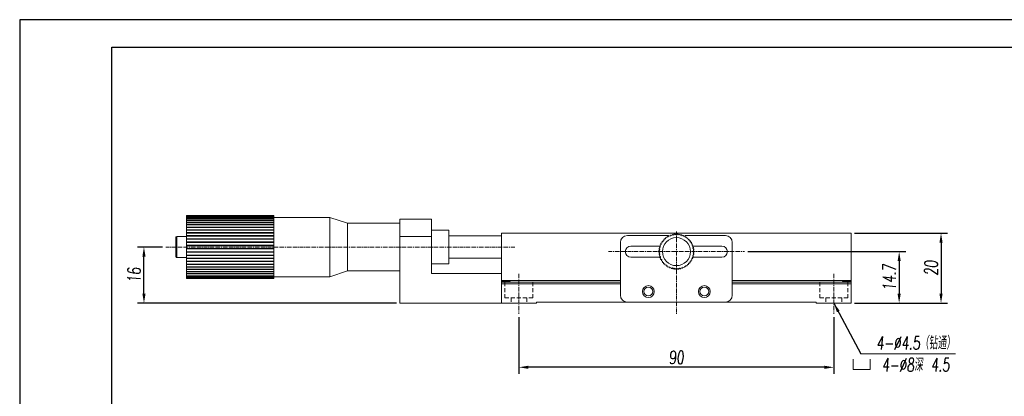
# Model space of a CAD drawing. Header units: millimetres. Extents: x 14895 to 15336, y 302 to 927.
# Tile 6 of 7: x 14895 to 15176, y 820 to 927. Entities that reach past the tile are written whole.
import ezdxf

# ---------------------------------------------------------------- set-up
doc = ezdxf.new("R2010")
doc.units = ezdxf.units.MM
doc.header["$LTSCALE"] = 0.3
doc.linetypes.add('CENTERX2', pattern=[20.32, 12.7, -2.54, 2.54, -2.54])
doc.linetypes.add('DASHED', pattern=[19.05, 12.7, -6.35])
for name, color, linetype, lineweight in [('中心线', 5, 'CENTERX2', 13), ('外框', 7, 'Continuous', 30), ('标注', 1, 'Continuous', 18), ('虚线', 6, 'DASHED', 13)]:
    doc.layers.add(name, color=color, linetype=linetype, lineweight=lineweight)
doc.styles.get("Standard").update_dxf_attribs({"font": 'txt.shx', "width": 0.67, "oblique": 5, "bigfont": 'gbcbig.shx'})
doc.dimstyles.new('1.5', dxfattribs={"dimscale": 1.5, "dimtxt": 2.5, "dimasz": 1.8, "dimexe": 1.25, "dimexo": 0.625, "dimtad": 1, "dimdsep": 46, "dimtxsty": 'Standard', "dimcen": 1.8, "dimadec": 0, "dimazin": 0, "dimtfac": 1, "dimtmove": 0, "dimatfit": 3, "dimfxl": 0, "dimarcsym": 0})

# ---------------------------------------------------------------- blocks, each defined once
blk = doc.blocks.new('Y')
at = {"lineweight": 30}
for points in [[(-3857.44, 2213.99), (-4154.44, 2213.99), (-4154.44, 2003.97)], [(-4136.76, 2009.27), (-4136.76, 2208.69), (-3862.74, 2208.69)]]:
    blk.add_lwpolyline(points, dxfattribs=at)
blk = doc.blocks.new('W')
blk.add_blockref('Y', (0, 0))
blk = doc.blocks.new('2')
at = {"layer": '标注', "ltscale": 0.3}
for p, q in [((-5.625, 6.75), (-5.625, 0)), ((5.625, 0), (5.625, 6.75)), ((-5.625, 0), (3.375, 0)), ((-5.625, 0), (5.625, 0))]:
    blk.add_line(p, q, dxfattribs=at)
blk = doc.blocks.new('*D184')
at = {"layer": 'Defpoints', "color": 0}
for p in [(15132.38, 866.19), (15132.38, 846.19), (15158.02, 846.19)]:
    blk.add_point(p, dxfattribs=at)
at = {"layer": '标注', "color": 0, "lineweight": -2}
for p, q in [((15133.32, 866.19), (15159.89, 866.19)), ((15158.02, 863.49), (15158.02, 848.89)), ((15133.32, 846.19), (15159.89, 846.19))]:
    blk.add_line(p, q, dxfattribs=at)
at = {"layer": '标注', "color": 0}
for points in [[(15157.57, 863.49), (15158.47, 863.49), (15158.02, 866.19)], [(15157.57, 848.89), (15158.47, 848.89), (15158.02, 846.19)]]:
    blk.add_solid(points, dxfattribs=at)
at = {"layer": '标注', "color": 0, "insert": (15155.2, 856.19), "char_height": 3.75, "attachment_point": 5, "rotation": 90}
blk.add_mtext('20', dxfattribs=at)
blk = doc.blocks.new('*D185')
at = {"layer": 'Defpoints', "color": 0}
for p in [(15101.87, 860.89), (15132.38, 846.19), (15146.05, 846.19)]:
    blk.add_point(p, dxfattribs=at)
at = {"layer": '标注', "color": 0, "lineweight": -2}
for p, q in [((15102.81, 860.89), (15147.93, 860.89)), ((15146.05, 858.19), (15146.05, 848.89)), ((15133.32, 846.19), (15147.93, 846.19))]:
    blk.add_line(p, q, dxfattribs=at)
at = {"layer": '标注', "color": 0}
for points in [[(15145.6, 858.19), (15146.5, 858.19), (15146.05, 860.89)], [(15145.6, 848.89), (15146.5, 848.89), (15146.05, 846.19)]]:
    blk.add_solid(points, dxfattribs=at)
at = {"layer": '标注', "color": 0, "insert": (15143.24, 853.54), "char_height": 3.75, "attachment_point": 5, "rotation": 90}
blk.add_mtext('14.7', dxfattribs=at)
blk = doc.blocks.new('*D186')
at = {"layer": 'Defpoints', "color": 0}
for p in [(14930.23, 862.19), (14936.44, 862.19), (15003.38, 846.19)]:
    blk.add_point(p, dxfattribs=at)
at = {"layer": '标注', "color": 0, "lineweight": -2}
for p, q in [((14935.5, 862.19), (14928.35, 862.19)), ((14930.23, 848.89), (14930.23, 859.49)), ((15002.44, 846.19), (14928.35, 846.19))]:
    blk.add_line(p, q, dxfattribs=at)
at = {"layer": '标注', "color": 0}
for points in [[(14929.78, 859.49), (14930.68, 859.49), (14930.23, 862.19)], [(14929.78, 848.89), (14930.68, 848.89), (14930.23, 846.19)]]:
    blk.add_solid(points, dxfattribs=at)
at = {"layer": '标注', "color": 0, "insert": (14927.41, 854.19), "char_height": 3.75, "attachment_point": 5, "rotation": 90}
blk.add_mtext('16', dxfattribs=at)
blk = doc.blocks.new('*D188')
at = {"layer": 'Defpoints', "color": 0}
for p in [(15037.38, 843.13), (15127.38, 843.13), (15037.38, 827.86)]:
    blk.add_point(p, dxfattribs=at)
at = {"layer": '标注', "color": 0, "lineweight": -2}
for p, q in [((15037.38, 842.2), (15037.38, 825.99)), ((15127.38, 842.2), (15127.38, 825.99)), ((15124.68, 827.86), (15040.08, 827.86))]:
    blk.add_line(p, q, dxfattribs=at)
at = {"layer": '标注', "color": 0}
for points in [[(15040.08, 828.31), (15040.08, 827.41), (15037.38, 827.86)], [(15124.68, 828.31), (15124.68, 827.41), (15127.38, 827.86)]]:
    blk.add_solid(points, dxfattribs=at)
at = {"layer": '标注', "color": 0, "insert": (15082.38, 830.68), "char_height": 3.75, "attachment_point": 5}
blk.add_mtext('90', dxfattribs=at)
blk = doc.blocks.new('GT')
at = {"color": 7, "linetype": 'Continuous', "lineweight": 15}
for p, q in [((889.82, 513.93), (889.82, 519.53)), ((892.82, 519.73), (890.02, 519.73)), ((890.02, 513.73), (892.82, 513.73))]:
    blk.add_line(p, q, dxfattribs=at)
at = {"color": 8, "linetype": 'Continuous', "lineweight": 15}
for p, q in [((890.02, 519.73), (890.02, 513.75)), ((890.02, 513.75), (890.02, 513.73))]:
    blk.add_line(p, q, dxfattribs=at)
at = {"color": 7, "linetype": 'Continuous', "lineweight": 15}
for centre, start, end in [((890.02, 519.53), 90, 180), ((890.02, 513.93), 180, 270)]:
    blk.add_arc(centre, 0.2, start, end, dxfattribs=at)

msp = doc.modelspace()

# ---------------------------------------------------------------- linework, layer by layer
at = {"color": 7, "linetype": 'Continuous', "lineweight": 15}
for p, q in [((14967.378, 871.18), (14942.378, 871.18)), ((14942.378, 871.18), (14942.378, 871.173)), ((14967.378, 871.173), (14942.378, 871.173)), ((14942.378, 871.173), (14942.378, 871.089)), ((14967.378, 871.089), (14942.378, 871.089)), ((14942.378, 871.089), (14942.378, 871.067)), ((14967.378, 871.067), (14942.378, 871.067)), ((14942.378, 871.067), (14942.378, 870.901)), ((14967.378, 870.901), (14942.378, 870.901)), ((14942.378, 870.901), (14942.378, 870.864)), ((14967.378, 870.864), (14942.378, 870.864)), ((14942.378, 870.864), (14942.378, 870.617)), ((14967.378, 870.617), (14942.378, 870.617)), ((14942.378, 870.617), (14942.378, 870.565)), ((14967.378, 870.565), (14942.378, 870.565)), ((14942.378, 870.565), (14942.378, 870.24)), ((14967.378, 870.24), (14942.378, 870.24)), ((14942.378, 870.24), (14942.378, 870.176)), ((14967.378, 870.176), (14942.378, 870.176)), ((14942.378, 870.176), (14942.378, 869.776)), ((14967.378, 869.776), (14942.378, 869.776)), ((14942.378, 869.776), (14942.378, 869.698)), ((14967.378, 869.698), (14942.378, 869.698)), ((14942.378, 869.698), (14942.378, 869.228)), ((14967.378, 871.18), (14967.378, 871.173)), ((14967.378, 871.089), (14967.378, 871.173)), ((14967.378, 871.089), (14967.378, 871.067)), ((14967.378, 870.901), (14967.378, 871.067)), ((14967.378, 870.901), (14967.378, 870.864)), ((14967.378, 870.617), (14967.378, 870.864)), ((14983.378, 870.689), (14967.378, 870.689)), ((14967.378, 870.617), (14967.378, 870.565)), ((14967.378, 870.24), (14967.378, 870.565)), ((14967.378, 870.24), (14967.378, 870.176)), ((14967.378, 869.776), (14967.378, 870.176)), ((14967.378, 869.776), (14967.378, 869.698)), ((14967.378, 869.228), (14967.378, 869.698)), ((14988.378, 868.989), (14983.378, 870.689)), ((14983.378, 870.689), (14983.378, 853.689)), ((15003.378, 870.189), (15012.378, 870.189)), ((15003.378, 865.189), (15003.378, 870.189)), ((15012.378, 870.189), (15012.378, 865.189)), ((14967.378, 869.228), (14942.378, 869.228)), ((14942.378, 869.228), (14942.378, 869.138)), ((14967.378, 869.138), (14942.378, 869.138)), ((14942.378, 869.138), (14942.378, 868.603)), ((14967.378, 868.603), (14942.378, 868.603)), ((14942.378, 868.603), (14942.378, 868.502)), ((14967.378, 868.502), (14942.378, 868.502)), ((14942.378, 868.502), (14942.378, 867.908)), ((14967.378, 867.908), (14942.378, 867.908)), ((14942.378, 867.908), (14942.378, 867.797)), ((14967.378, 867.797), (14942.378, 867.797)), ((14942.378, 867.797), (14942.378, 867.15)), ((14967.378, 867.15), (14942.378, 867.15)), ((14942.378, 867.15), (14942.378, 867.031)), ((14967.378, 867.031), (14942.378, 867.031)), ((14942.378, 867.031), (14942.378, 866.338)), ((14967.378, 869.228), (14967.378, 869.138)), ((14967.378, 868.603), (14967.378, 869.138)), ((14967.378, 868.603), (14967.378, 868.502)), ((14967.378, 867.908), (14967.378, 868.502)), ((14967.378, 867.908), (14967.378, 867.797)), ((14967.378, 867.15), (14967.378, 867.797)), ((14967.378, 867.15), (14967.378, 867.031)), ((14967.378, 866.338), (14967.378, 867.031)), ((15003.378, 868.989), (14988.378, 868.989)), ((14988.378, 868.989), (14988.378, 855.389)), ((15017.378, 866.989), (15012.378, 866.989)), ((15017.378, 866.989), (15017.378, 857.389)), ((14967.378, 866.338), (14942.378, 866.338)), ((14942.378, 866.338), (14942.378, 866.211)), ((14967.378, 866.211), (14942.378, 866.211)), ((14942.378, 866.211), (14942.378, 865.481)), ((14967.378, 865.481), (14942.378, 865.481)), ((14942.378, 865.481), (14942.378, 865.348)), ((14967.378, 865.348), (14942.378, 865.348)), ((14942.378, 865.348), (14942.378, 864.587)), ((14967.378, 864.587), (14942.378, 864.587)), ((14942.378, 864.587), (14942.378, 864.45)), ((14967.378, 864.45), (14942.378, 864.45)), ((14942.378, 864.45), (14942.378, 863.667)), ((14967.378, 866.338), (14967.378, 866.211)), ((14967.378, 865.481), (14967.378, 866.211)), ((14967.378, 865.481), (14967.378, 865.348)), ((14967.378, 864.587), (14967.378, 865.348)), ((14967.378, 864.587), (14967.378, 864.45)), ((14967.378, 863.667), (14967.378, 864.45)), ((15003.378, 865.189), (15003.378, 846.189)), ((15012.378, 865.189), (15003.378, 865.189)), ((15012.378, 865.189), (15012.378, 854.689)), ((15032.378, 865.389), (15017.378, 865.389)), ((15132.378, 866.189), (15032.378, 866.189)), ((15032.378, 852.689), (15032.378, 866.189)), ((15068.378, 865.489), (15080.115, 865.489)), ((15078.565, 864.09), (15078.601, 863.815)), ((15078.927, 864.196), (15078.65, 864.189)), ((15078.92, 864.474), (15078.927, 864.196)), ((15079.292, 864.542), (15079.015, 864.564)), ((15079.314, 864.818), (15079.292, 864.542)), ((15079.691, 864.847), (15079.418, 864.898)), ((15079.742, 865.12), (15079.691, 864.847)), ((15080.12, 865.109), (15079.854, 865.188)), ((15080.199, 865.375), (15080.12, 865.109)), ((15080.573, 865.325), (15080.317, 865.432)), ((15080.68, 865.581), (15080.573, 865.325)), ((15081.047, 865.493), (15080.803, 865.625)), ((15081.18, 865.736), (15081.047, 865.493)), ((15081.536, 865.609), (15081.307, 865.767)), ((15081.693, 865.838), (15081.536, 865.609)), ((15082.034, 865.675), (15081.823, 865.855)), ((15082.214, 865.885), (15082.034, 865.675)), ((15082.536, 865.687), (15082.345, 865.889)), ((15082.737, 865.878), (15082.536, 865.687)), ((15083.037, 865.647), (15082.868, 865.868)), ((15083.257, 865.816), (15083.037, 865.647)), ((15083.531, 865.555), (15083.386, 865.792)), ((15083.767, 865.7), (15083.531, 865.555)), ((15084.012, 865.412), (15083.893, 865.663)), ((15084.263, 865.531), (15084.012, 865.412)), ((15084.476, 865.22), (15084.384, 865.481)), ((15084.738, 865.312), (15084.476, 865.22)), ((15084.839, 865.489), (15096.378, 865.489)), ((15084.918, 864.979), (15084.853, 865.249)), ((15085.188, 865.044), (15084.918, 864.979)), ((15085.332, 864.694), (15085.296, 864.97)), ((15085.607, 864.73), (15085.332, 864.694)), ((15085.713, 864.368), (15085.706, 864.645)), ((15085.991, 864.375), (15085.713, 864.368)), ((15086.059, 864.003), (15086.081, 864.28)), ((15086.335, 863.981), (15086.059, 864.003)), ((15086.364, 863.604), (15086.415, 863.877)), ((15132.378, 852.689), (15132.378, 866.189)), ((14967.378, 863.667), (14942.378, 863.667)), ((14942.378, 863.667), (14942.378, 863.527)), ((14967.378, 863.527), (14942.378, 863.527)), ((14942.378, 863.527), (14942.378, 862.731)), ((14967.378, 862.731), (14942.378, 862.731)), ((14942.378, 862.731), (14942.378, 862.589)), ((14967.378, 862.589), (14942.378, 862.589)), ((14942.378, 862.589), (14942.378, 861.789)), ((14967.378, 861.789), (14942.378, 861.789)), ((14942.378, 861.789), (14942.378, 861.647)), ((14967.378, 861.647), (14942.378, 861.647)), ((14942.378, 861.647), (14942.378, 860.851)), ((14967.378, 863.667), (14967.378, 863.527)), ((14967.378, 862.731), (14967.378, 863.527)), ((14967.378, 862.731), (14967.378, 862.589)), ((14967.378, 861.789), (14967.378, 862.589)), ((14967.378, 861.789), (14967.378, 861.647)), ((14967.378, 860.851), (14967.378, 861.647)), ((15066.378, 848.489), (15066.378, 863.489)), ((15069.378, 862.489), (15077.604, 862.489)), ((15077.417, 861.22), (15077.608, 861.019)), ((15077.648, 861.52), (15077.427, 861.351)), ((15077.479, 861.74), (15077.648, 861.52)), ((15077.74, 862.014), (15077.503, 861.869)), ((15077.595, 862.25), (15077.74, 862.014)), ((15077.883, 862.495), (15077.632, 862.376)), ((15077.764, 862.746), (15077.883, 862.495)), ((15078.076, 862.959), (15077.814, 862.867)), ((15077.983, 863.221), (15078.076, 862.959)), ((15078.316, 863.401), (15078.046, 863.336)), ((15078.251, 863.671), (15078.316, 863.401)), ((15078.601, 863.815), (15078.326, 863.779)), ((15086.637, 863.553), (15086.364, 863.604)), ((15086.626, 863.176), (15086.705, 863.441)), ((15086.892, 863.097), (15086.626, 863.176)), ((15086.842, 862.722), (15086.949, 862.978)), ((15087.099, 862.616), (15086.842, 862.722)), ((15087.01, 862.248), (15087.142, 862.492)), ((15087.253, 862.116), (15087.01, 862.248)), ((15087.09, 862.489), (15095.378, 862.489)), ((15087.126, 861.759), (15087.284, 861.988)), ((15087.355, 861.602), (15087.126, 861.759)), ((15087.192, 861.261), (15087.372, 861.472)), ((15087.402, 861.081), (15087.192, 861.261)), ((15098.378, 863.489), (15098.378, 848.489)), ((14967.378, 860.851), (14942.378, 860.851)), ((14942.378, 860.851), (14942.378, 860.711)), ((14967.378, 860.711), (14942.378, 860.711)), ((14942.378, 860.711), (14942.378, 859.929)), ((14967.378, 859.929), (14942.378, 859.929)), ((14942.378, 859.929), (14942.378, 859.791)), ((14967.378, 859.791), (14942.378, 859.791)), ((14942.378, 859.791), (14942.378, 859.03)), ((14967.378, 859.03), (14942.378, 859.03)), ((14942.378, 859.03), (14942.378, 858.897)), ((14967.378, 858.897), (14942.378, 858.897)), ((14942.378, 858.897), (14942.378, 858.167)), ((14967.378, 860.851), (14967.378, 860.711)), ((14967.378, 859.929), (14967.378, 860.711)), ((14967.378, 859.929), (14967.378, 859.791)), ((14967.378, 859.03), (14967.378, 859.791)), ((14967.378, 859.03), (14967.378, 858.897)), ((14967.378, 858.167), (14967.378, 858.897)), ((15017.378, 858.989), (15032.378, 858.989)), ((15077.914, 859.289), (15069.378, 859.289)), ((15077.608, 861.019), (15077.406, 860.828)), ((15077.41, 860.697), (15077.621, 860.517)), ((15077.621, 860.517), (15077.44, 860.306)), ((15077.457, 860.176), (15077.686, 860.019)), ((15077.686, 860.019), (15077.528, 859.79)), ((15077.559, 859.662), (15077.802, 859.53)), ((15077.802, 859.53), (15077.67, 859.286)), ((15077.714, 859.163), (15077.97, 859.056)), ((15077.97, 859.056), (15077.863, 858.8)), ((15077.92, 858.681), (15078.186, 858.602)), ((15078.186, 858.602), (15078.107, 858.337)), ((15086.496, 858.377), (15086.766, 858.442)), ((15086.561, 858.108), (15086.496, 858.377)), ((15086.737, 858.819), (15086.998, 858.911)), ((15086.829, 858.557), (15086.737, 858.819)), ((15086.929, 859.283), (15087.18, 859.402)), ((15087.048, 859.032), (15086.929, 859.283)), ((15095.378, 859.289), (15087.003, 859.289)), ((15087.072, 859.764), (15087.309, 859.909)), ((15087.217, 859.528), (15087.072, 859.764)), ((15087.164, 860.258), (15087.385, 860.427)), ((15087.333, 860.038), (15087.164, 860.258)), ((15087.204, 860.759), (15087.406, 860.95)), ((15087.395, 860.558), (15087.204, 860.759)), ((14967.378, 858.167), (14942.378, 858.167)), ((14942.378, 858.167), (14942.378, 858.04)), ((14967.378, 858.04), (14942.378, 858.04)), ((14942.378, 858.04), (14942.378, 857.347)), ((14967.378, 857.347), (14942.378, 857.347)), ((14942.378, 857.347), (14942.378, 857.228)), ((14967.378, 857.228), (14942.378, 857.228)), ((14942.378, 857.228), (14942.378, 856.581)), ((14967.378, 856.581), (14942.378, 856.581)), ((14942.378, 856.581), (14942.378, 856.47)), ((14967.378, 856.47), (14942.378, 856.47)), ((14942.378, 856.47), (14942.378, 855.876)), ((14967.378, 855.876), (14942.378, 855.876)), ((14942.378, 855.876), (14942.378, 855.775)), ((14967.378, 855.775), (14942.378, 855.775)), ((14942.378, 855.775), (14942.378, 855.24)), ((14967.378, 858.167), (14967.378, 858.04)), ((14967.378, 857.347), (14967.378, 858.04)), ((14967.378, 857.347), (14967.378, 857.228)), ((14967.378, 856.581), (14967.378, 857.228)), ((14967.378, 856.581), (14967.378, 856.47)), ((14967.378, 855.876), (14967.378, 856.47)), ((14967.378, 855.876), (14967.378, 855.775)), ((14967.378, 855.24), (14967.378, 855.775)), ((15012.378, 857.389), (15017.378, 857.389)), ((15078.175, 858.225), (15078.448, 858.174)), ((15078.448, 858.174), (15078.397, 857.901)), ((15078.477, 857.797), (15078.753, 857.775)), ((15078.753, 857.775), (15078.731, 857.498)), ((15078.822, 857.403), (15079.099, 857.41)), ((15079.099, 857.41), (15079.106, 857.133)), ((15079.206, 857.048), (15079.481, 857.084)), ((15079.481, 857.084), (15079.517, 856.809)), ((15079.625, 856.734), (15079.894, 856.799)), ((15079.894, 856.799), (15079.959, 856.529)), ((15080.074, 856.466), (15080.336, 856.558)), ((15080.336, 856.558), (15080.428, 856.297)), ((15080.549, 856.247), (15080.8, 856.366)), ((15080.8, 856.366), (15080.919, 856.115)), ((15081.045, 856.078), (15081.281, 856.223)), ((15081.281, 856.223), (15081.426, 855.986)), ((15081.555, 855.962), (15081.775, 856.131)), ((15081.775, 856.131), (15081.944, 855.91)), ((15082.075, 855.9), (15082.276, 856.091)), ((15082.276, 856.091), (15082.467, 855.889)), ((15082.598, 855.893), (15082.778, 856.103)), ((15082.778, 856.103), (15082.989, 855.923)), ((15083.119, 855.94), (15083.277, 856.169)), ((15083.277, 856.169), (15083.505, 856.011)), ((15083.633, 856.042), (15083.765, 856.285)), ((15083.765, 856.285), (15084.009, 856.153)), ((15084.133, 856.197), (15084.239, 856.453)), ((15084.239, 856.453), (15084.495, 856.346)), ((15084.614, 856.403), (15084.693, 856.669)), ((15084.693, 856.669), (15084.959, 856.59)), ((15085.07, 856.658), (15085.121, 856.931)), ((15085.121, 856.931), (15085.394, 856.88)), ((15085.498, 856.96), (15085.52, 857.236)), ((15085.52, 857.236), (15085.797, 857.214)), ((15085.885, 857.582), (15086.162, 857.589)), ((15085.892, 857.304), (15085.885, 857.582)), ((15086.212, 857.964), (15086.487, 857.999)), ((15086.247, 857.688), (15086.212, 857.964)), ((14967.378, 855.24), (14942.378, 855.24)), ((14942.378, 855.24), (14942.378, 855.15)), ((14967.378, 855.15), (14942.378, 855.15)), ((14942.378, 855.15), (14942.378, 854.68)), ((14967.378, 854.68), (14942.378, 854.68)), ((14942.378, 854.68), (14942.378, 854.602)), ((14967.378, 854.602), (14942.378, 854.602)), ((14942.378, 854.602), (14942.378, 854.203)), ((14967.378, 854.203), (14942.378, 854.203)), ((14942.378, 854.203), (14942.378, 854.138)), ((14967.378, 854.138), (14942.378, 854.138)), ((14942.378, 854.138), (14942.378, 853.813)), ((14967.378, 853.813), (14942.378, 853.813)), ((14942.378, 853.813), (14942.378, 853.762)), ((14967.378, 853.762), (14942.378, 853.762)), ((14942.378, 853.762), (14942.378, 853.514)), ((14967.378, 853.514), (14942.378, 853.514)), ((14942.378, 853.514), (14942.378, 853.478)), ((14967.378, 853.478), (14942.378, 853.478)), ((14942.378, 853.478), (14942.378, 853.311)), ((14967.378, 853.311), (14942.378, 853.311)), ((14942.378, 853.311), (14942.378, 853.289)), ((14967.378, 853.289), (14942.378, 853.289)), ((14942.378, 853.289), (14942.378, 853.205)), ((14967.378, 853.205), (14942.378, 853.205)), ((14942.378, 853.205), (14942.378, 853.198)), ((14967.378, 853.198), (14942.378, 853.198)), ((14967.378, 855.24), (14967.378, 855.15)), ((14967.378, 854.68), (14967.378, 855.15)), ((14967.378, 854.68), (14967.378, 854.602)), ((14967.378, 854.203), (14967.378, 854.602)), ((14967.378, 854.203), (14967.378, 854.138)), ((14967.378, 853.813), (14967.378, 854.138)), ((14967.378, 853.813), (14967.378, 853.762)), ((14967.378, 853.514), (14967.378, 853.762)), ((14967.378, 853.689), (14983.378, 853.689)), ((14967.378, 853.514), (14967.378, 853.478)), ((14967.378, 853.311), (14967.378, 853.478)), ((14967.378, 853.311), (14967.378, 853.289)), ((14967.378, 853.205), (14967.378, 853.289)), ((14967.378, 853.205), (14967.378, 853.198)), ((14983.378, 853.689), (14988.378, 855.389)), ((14988.378, 855.389), (15003.378, 855.389)), ((15012.378, 854.689), (15032.378, 854.689)), ((15066.378, 852.689), (15032.378, 852.689)), ((15032.378, 852.389), (15032.378, 852.689)), ((15132.378, 852.689), (15098.378, 852.689)), ((15132.378, 852.689), (15132.378, 852.389)), ((15032.378, 852.389), (15034.878, 852.389)), ((15032.378, 852.389), (15032.378, 852.189)), ((15034.878, 852.189), (15032.378, 852.189)), ((15032.378, 852.189), (15032.378, 851.689)), ((15066.378, 851.689), (15032.378, 851.689)), ((15032.378, 846.189), (15032.378, 851.689)), ((15034.878, 852.189), (15034.878, 852.389)), ((15066.378, 852.189), (15034.878, 852.189)), ((15129.878, 852.189), (15098.378, 852.189)), ((15132.378, 851.689), (15098.378, 851.689)), ((15132.378, 852.389), (15129.878, 852.389)), ((15129.878, 852.189), (15129.878, 852.389)), ((15132.378, 852.189), (15129.878, 852.189)), ((15132.378, 852.389), (15132.378, 852.189)), ((15132.378, 852.189), (15132.378, 851.689)), ((15132.378, 846.189), (15132.378, 851.689)), ((15003.378, 846.189), (15032.378, 846.189)), ((15042.378, 846.189), (15032.378, 846.189)), ((15068.378, 846.489), (15042.378, 846.489)), ((15042.378, 846.489), (15042.378, 846.189)), ((15096.378, 846.489), (15068.378, 846.489)), ((15122.378, 846.489), (15096.378, 846.489)), ((15122.378, 846.189), (15122.378, 846.489)), ((15132.378, 846.189), (15122.378, 846.189))]:
    msp.add_line(p, q, dxfattribs=at)
for centre, radius in [((15082.406, 860.889), 4), ((15074.378, 849.489), 1.7), ((15074.378, 849.489), 1.25), ((15090.378, 849.489), 1.7), ((15090.378, 849.489), 1.25)]:
    msp.add_circle(centre, radius, dxfattribs=at)
for centre, radius, start, end in [((15068.378, 863.489), 2, 90, 180), ((15082.406, 860.889), 5, 138.69658, 140.19998), ((15082.406, 860.889), 5, 132.69658, 134.19998), ((15082.406, 860.889), 5, 126.69658, 128.19998), ((15082.406, 860.889), 5, 120.69658, 122.19998), ((15082.406, 860.889), 5, 114.69658, 116.19998), ((15082.406, 860.889), 5, 108.69658, 110.19998), ((15082.406, 860.889), 5, 102.69658, 104.19998), ((15082.406, 860.889), 5, 96.69658, 98.19998), ((15082.406, 860.889), 5, 90.69658, 92.19998), ((15082.406, 860.889), 5, 84.69658, 86.19998), ((15082.406, 860.889), 5, 78.69658, 80.19998), ((15082.406, 860.889), 5, 72.69658, 74.19998), ((15082.406, 860.889), 5, 66.69658, 68.19998), ((15082.406, 860.889), 5, 60.69658, 62.19998), ((15082.406, 860.889), 5, 54.69658, 56.19998), ((15082.406, 860.889), 5, 48.69658, 50.19998), ((15082.406, 860.889), 5, 42.69658, 44.19998), ((15082.406, 860.889), 5, 36.69658, 38.19998), ((15096.378, 863.489), 2, 0, 90), ((15069.378, 860.889), 1.6, 90, 270), ((15082.406, 860.889), 5, 174.69658, 176.19998), ((15082.406, 860.889), 5, 168.69658, 170.19998), ((15082.406, 860.889), 5, 162.69658, 164.19998), ((15082.406, 860.889), 5, 156.69658, 158.19998), ((15082.406, 860.889), 5, 150.69658, 152.19998), ((15082.406, 860.889), 5, 144.69658, 146.19998), ((15082.406, 860.889), 5, 30.69658, 32.19998), ((15082.406, 860.889), 5, 24.69658, 26.19998), ((15082.406, 860.889), 5, 18.69658, 20.19998), ((15082.406, 860.889), 5, 12.69658, 14.19998), ((15082.406, 860.889), 5, 6.69658, 8.19998), ((15082.406, 860.889), 5, 0.69658, 2.19998), ((15095.378, 860.889), 1.6, 270, 90), ((15082.406, 860.889), 5, 180.69658, 182.19998), ((15082.406, 860.889), 5, 186.69658, 188.19998), ((15082.406, 860.889), 5, 192.69658, 194.19998), ((15082.406, 860.889), 5, 198.69658, 200.19998), ((15082.406, 860.889), 5, 204.69658, 206.19998), ((15082.406, 860.889), 5, 210.69658, 212.19998), ((15082.406, 860.889), 5, 330.69658, 332.19998), ((15082.406, 860.889), 5, 336.69658, 338.19998), ((15082.406, 860.889), 5, 342.69658, 344.19998), ((15082.406, 860.889), 5, 348.69658, 350.19998), ((15082.406, 860.889), 5, 354.69658, 356.19998), ((15082.406, 860.889), 5, 216.69658, 218.19998), ((15082.406, 860.889), 5, 222.69658, 224.19998), ((15082.406, 860.889), 5, 228.69658, 230.19998), ((15082.406, 860.889), 5, 234.69658, 236.19998), ((15082.406, 860.889), 5, 240.69658, 242.19998), ((15082.406, 860.889), 5, 246.69658, 248.19998), ((15082.406, 860.889), 5, 252.69658, 254.19998), ((15082.406, 860.889), 5, 258.69658, 260.19998), ((15082.406, 860.889), 5, 264.69658, 266.19998), ((15082.406, 860.889), 5, 270.69658, 272.19998), ((15082.406, 860.889), 5, 276.69658, 278.19998), ((15082.406, 860.889), 5, 282.69658, 284.19998), ((15082.406, 860.889), 5, 288.69658, 290.19998), ((15082.406, 860.889), 5, 294.69658, 296.19998), ((15082.406, 860.889), 5, 300.69658, 302.19998), ((15082.406, 860.889), 5, 306.69658, 308.19998), ((15082.406, 860.889), 5, 312.69658, 314.19998), ((15082.406, 860.889), 5, 318.69658, 320.19998), ((15082.406, 860.889), 5, 324.69658, 326.19998), ((15068.378, 848.489), 2, 180, 270), ((15096.378, 848.489), 2, 270, 0)]:
    msp.add_arc(centre, radius, start, end, dxfattribs=at)
at = {"layer": '中心线', "ltscale": 0.3}
for p, q in [((15082.378, 866.64), (15082.378, 843.134)), ((15036.18, 862.189), (14936.44, 862.189)), ((15062.941, 860.889), (15101.872, 860.889)), ((15037.378, 854.508), (15037.378, 843.134)), ((15127.378, 854.508), (15127.378, 843.134))]:
    msp.add_line(p, q, dxfattribs=at)
at = {"layer": '标注', "ltscale": 0.3}
msp.add_line((15162.184, 831.698), (15135.128, 831.698), dxfattribs=at)
at = {"layer": '虚线', "ltscale": 0.3}
for p, q in [((15033.378, 852.189), (15033.378, 847.689)), ((15041.378, 852.189), (15041.378, 847.689)), ((15123.378, 852.189), (15123.378, 847.689)), ((15131.378, 852.189), (15131.378, 847.689)), ((15033.378, 847.689), (15041.378, 847.689)), ((15035.128, 847.689), (15035.128, 846.189)), ((15039.628, 847.689), (15039.628, 846.189)), ((15131.378, 847.689), (15123.378, 847.689)), ((15125.128, 847.689), (15125.128, 846.189)), ((15129.628, 847.689), (15129.628, 846.189))]:
    msp.add_line(p, q, dxfattribs=at)

# ---------------------------------------------------------------- block references
at = {"layer": '中心线', "xscale": 0.4335648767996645, "yscale": 0.4335648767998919, "zscale": 0.4335648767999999}
msp.add_blockref('2', (15135.311, 827.254), dxfattribs=at)
at = {"layer": '外框', "lineweight": 25, "xscale": 1.487159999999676, "yscale": 1.487160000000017, "zscale": 1.48716}
msp.add_blockref('W', (21073.028, -2365.421), dxfattribs=at)
at = {"layer": '标注'}
msp.add_blockref('GT', (14049.562, 345.457), dxfattribs=at)

# ---------------------------------------------------------------- texts
at = {"layer": '标注', "ltscale": 0.3, "insert": (15150.799, 831.698), "char_height": 3.746, "attachment_point": 5}
msp.add_mtext('4-%%C4.5（钻通）\\P4-%%C8深 4.5', dxfattribs=at)

# ---------------------------------------------------------------- dimensions: what is measured, and where the dimension line sits
at = {"layer": '标注'}
for base, p1, p2, picture, middle in [((15158.016, 846.189), (15132.378, 866.189), (15132.378, 846.189), '*D184', (15155.203, 856.189)), ((14930.226, 862.189), (15003.378, 846.189), (14936.44, 862.189), '*D186', (14927.414, 854.189)), ((15146.054, 846.189), (15101.872, 860.889), (15132.378, 846.189), '*D185', (15143.241, 853.539))]:
    dim = msp.add_linear_dim(base=base, p1=p1, p2=p2, angle=90, dimstyle='1.5', dxfattribs=at)
    dim.commit()
    dim.dimension.update_dxf_attribs({"geometry": picture, "text_midpoint": middle})
dim = msp.add_linear_dim(base=(15037.378, 827.863), p1=(15127.378, 843.134), p2=(15037.378, 843.134), dimstyle='1.5', dxfattribs=at)
dim.commit()
dim.dimension.update_dxf_attribs({"geometry": '*D188', "text_midpoint": (15082.378, 830.676)})

# ---------------------------------------------------------------- leaders
at = {"layer": '标注', "ltscale": 0.3}
msp.add_leader([(15127.378, 846.189), (15135.128, 831.698)], dimstyle='1.5', dxfattribs=at)

doc.saveas('drawing.dxf')
